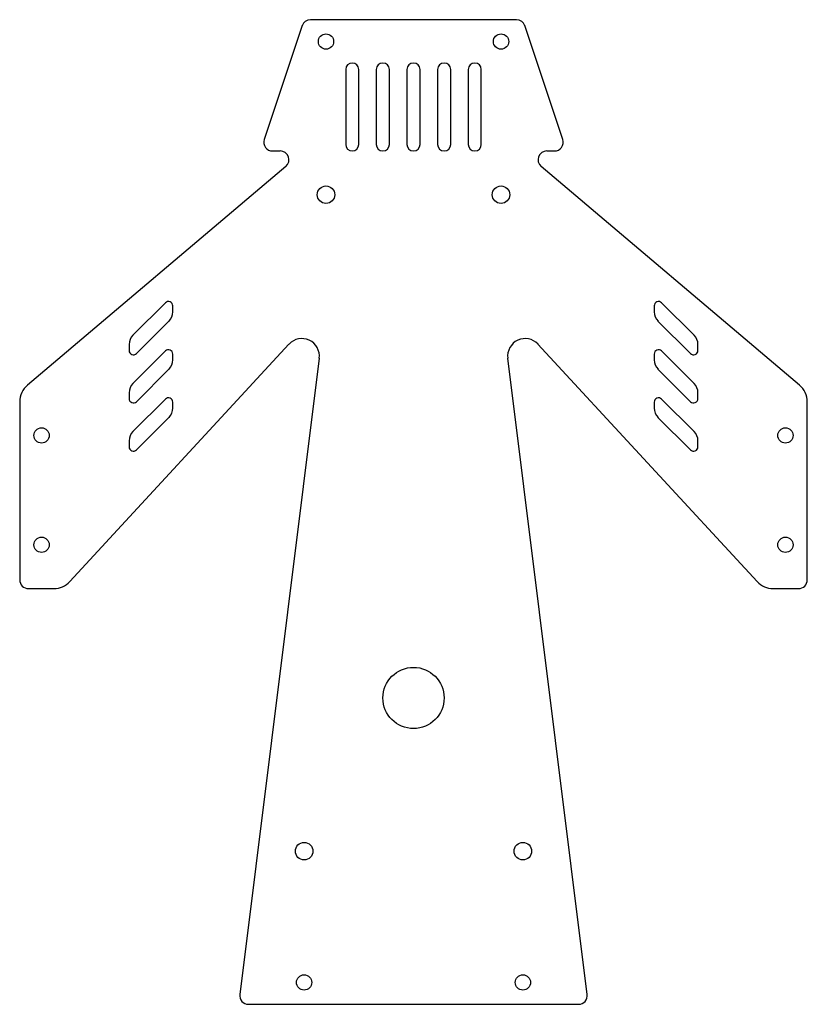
# Model space of a CAD drawing. Extents: x 141.6 to 177.6, y 144.6 to 189.6.
import ezdxf

# ---------------------------------------------------------------- set-up
doc = ezdxf.new("R2010")
doc.units = 0
doc.layers.get('0').update_dxf_attribs({"linetype": 'CONTINUOUS'})

msp = doc.modelspace()

# ---------------------------------------------------------------- linework, layer by layer
at = {"color": 7, "linetype": 'CONTINUOUS'}
for p, q in [((164.335, 189.55), (154.912, 189.55)), ((154.532, 189.277), (152.799, 184.077)), ((166.448, 184.077), (164.715, 189.277)), ((156.524, 187.272), (156.524, 183.848)), ((156.826, 187.57), (156.822, 187.57)), ((157.124, 183.848), (157.124, 187.272)), ((157.924, 187.272), (157.924, 183.848)), ((158.226, 187.57), (158.222, 187.57)), ((158.524, 183.848), (158.524, 187.272)), ((159.324, 187.272), (159.324, 183.848)), ((159.626, 187.57), (159.622, 187.57)), ((159.924, 183.848), (159.924, 187.272)), ((160.724, 187.272), (160.724, 183.848)), ((161.026, 187.57), (161.022, 187.57)), ((161.324, 183.848), (161.324, 187.272)), ((162.124, 187.272), (162.124, 183.848)), ((162.426, 187.57), (162.422, 187.57)), ((162.724, 183.848), (162.724, 187.272)), ((153.179, 183.55), (153.532, 183.55)), ((156.822, 183.55), (156.826, 183.55)), ((158.222, 183.55), (158.226, 183.55)), ((159.622, 183.55), (159.626, 183.55)), ((161.022, 183.55), (161.026, 183.55)), ((162.422, 183.55), (162.426, 183.55)), ((165.716, 183.55), (166.069, 183.55)), ((153.79, 182.845), (141.978, 172.85)), ((177.27, 172.85), (165.457, 182.845)), ((148.282, 176.609), (146.799, 175.126)), ((148.624, 176.199), (148.624, 176.467)), ((170.624, 176.467), (170.624, 176.199)), ((172.448, 175.126), (170.965, 176.609)), ((146.965, 174.291), (148.448, 175.774)), ((170.799, 175.774), (172.282, 174.291)), ((143.921, 163.872), (153.933, 174.718)), ((146.624, 174.702), (146.624, 174.433)), ((165.314, 174.718), (175.327, 163.872)), ((172.624, 174.433), (172.624, 174.702)), ((148.282, 174.409), (146.799, 172.926)), ((148.624, 173.999), (148.624, 174.267)), ((170.624, 174.267), (170.624, 173.999)), ((172.448, 172.926), (170.965, 174.409)), ((155.314, 174.076), (151.68, 145)), ((167.567, 145), (163.933, 174.076)), ((146.965, 172.091), (148.448, 173.574)), ((170.799, 173.574), (172.282, 172.091)), ((146.624, 172.502), (146.624, 172.233)), ((172.624, 172.233), (172.624, 172.502)), ((141.624, 172.086), (141.624, 163.95)), ((148.282, 172.209), (146.799, 170.726)), ((148.624, 171.799), (148.624, 172.067)), ((170.624, 172.067), (170.624, 171.799)), ((172.448, 170.726), (170.965, 172.209)), ((177.624, 163.95), (177.624, 172.086)), ((146.965, 169.891), (148.448, 171.374)), ((170.799, 171.374), (172.282, 169.891)), ((146.624, 170.302), (146.624, 170.033)), ((172.624, 170.033), (172.624, 170.302)), ((142.024, 163.55), (143.186, 163.55)), ((176.061, 163.55), (177.224, 163.55)), ((152.077, 144.55), (167.17, 144.55))]:
    msp.add_line(p, q, dxfattribs=at)
for centre, radius in [((155.624, 188.55), 0.35), ((163.624, 188.55), 0.35), ((155.624, 181.55), 0.4), ((163.624, 181.55), 0.4), ((142.624, 170.55), 0.35), ((176.624, 170.55), 0.35), ((142.624, 165.55), 0.35), ((176.624, 165.55), 0.35), ((159.624, 158.55), 1.4), ((154.624, 151.55), 0.4), ((164.624, 151.55), 0.4), ((154.624, 145.55), 0.35), ((164.624, 145.55), 0.35)]:
    msp.add_circle(centre, radius, dxfattribs=at)
for centre, radius, start, end in [((154.912, 189.15), 0.4, 90, 161.5651), ((164.335, 189.15), 0.4, 18.4349, 90), ((156.822, 187.272), 0.298, 90, 180), ((156.826, 187.272), 0.298, 0, 90), ((158.222, 187.272), 0.298, 90, 180), ((158.226, 187.272), 0.298, 0, 90), ((159.622, 187.272), 0.298, 90, 180), ((159.626, 187.272), 0.298, 0, 90), ((161.022, 187.272), 0.298, 90, 180), ((161.026, 187.272), 0.298, 0, 90), ((162.422, 187.272), 0.298, 90, 180), ((162.426, 187.272), 0.298, 0, 90), ((153.179, 183.95), 0.4, 161.5651, 270), ((166.069, 183.95), 0.4, 270, 18.4349), ((156.822, 183.848), 0.298, 180, 270), ((156.826, 183.848), 0.298, 270, 0), ((158.222, 183.848), 0.298, 180, 270), ((158.226, 183.848), 0.298, 270, 0), ((159.622, 183.848), 0.298, 180, 270), ((159.626, 183.848), 0.298, 270, 0), ((161.022, 183.848), 0.298, 180, 270), ((161.026, 183.848), 0.298, 270, 0), ((162.422, 183.848), 0.298, 180, 270), ((162.426, 183.848), 0.298, 270, 0), ((153.532, 183.15), 0.4, 310.2364, 90), ((165.716, 183.15), 0.4, 90, 229.7636), ((148.424, 176.467), 0.2, 0, 135), ((170.824, 176.467), 0.2, 45, 180), ((148.024, 176.199), 0.6, 315, 0), ((171.224, 176.199), 0.6, 180, 225), ((147.224, 174.702), 0.6, 135, 180), ((172.024, 174.702), 0.6, 0, 45), ((154.521, 174.176), 0.8, 352.875, 137.2906), ((164.727, 174.176), 0.8, 42.7094, 187.125), ((146.824, 174.433), 0.2, 180, 315), ((148.424, 174.267), 0.2, 0, 135), ((170.824, 174.267), 0.2, 45, 180), ((172.424, 174.433), 0.2, 225, 0), ((148.024, 173.999), 0.6, 315, 0), ((171.224, 173.999), 0.6, 180, 225), ((142.624, 172.086), 1, 130.2364, 180), ((147.224, 172.502), 0.6, 135, 180), ((172.024, 172.502), 0.6, 0, 45), ((176.624, 172.086), 1, 0, 49.7636), ((146.824, 172.233), 0.2, 180, 315), ((148.424, 172.067), 0.2, 360, 135), ((170.824, 172.067), 0.2, 45, 180), ((172.424, 172.233), 0.2, 225, 0), ((148.024, 171.799), 0.6, 315, 360), ((171.224, 171.799), 0.6, 180, 225), ((147.224, 170.302), 0.6, 135, 180), ((172.024, 170.302), 0.6, 0, 45), ((146.824, 170.033), 0.2, 180, 315), ((172.424, 170.033), 0.2, 225, 0), ((142.024, 163.95), 0.4, 180, 270), ((143.186, 164.55), 1, 270, 317.2906), ((176.061, 164.55), 1, 222.7094, 270), ((177.224, 163.95), 0.4, 270, 0), ((152.077, 144.95), 0.4, 172.875, 270), ((167.17, 144.95), 0.4, 270, 7.125)]:
    msp.add_arc(centre, radius, start, end, dxfattribs=at)

doc.saveas('drawing.dxf')
